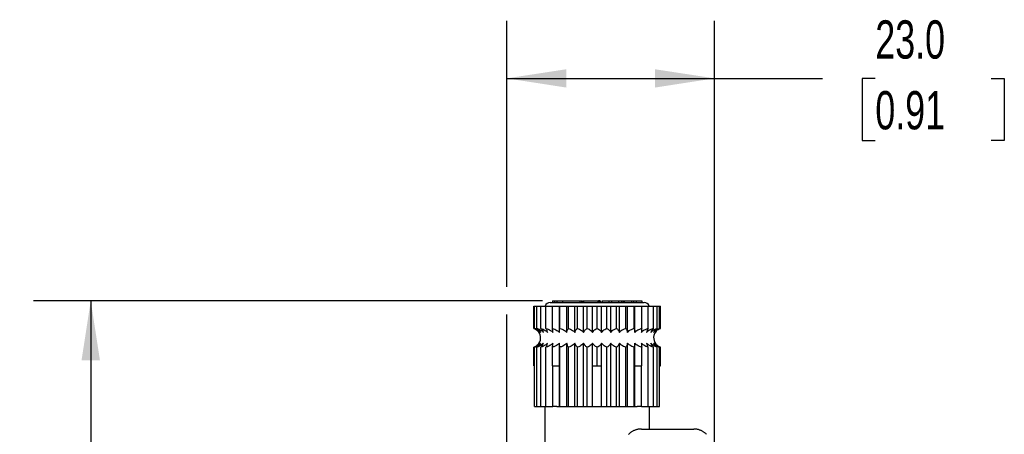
# Model space of a CAD drawing. Header units: millimetres. Extents: x 13 to 546, y 13 to 419.
# Tile 11 of 16: x 318 to 427, y 163 to 209. Entities that reach past the tile are written whole.
import ezdxf

# ---------------------------------------------------------------- set-up
doc = ezdxf.new("R2010")
doc.units = ezdxf.units.MM
doc.header["$LTSCALE"] = 2
doc.linetypes.add('SLD-Solid', pattern=[0])
doc.layers.add('DIMENSIONS', color=140, linetype='SLD-Solid', lineweight=25)
doc.styles.add('SLDTEXTSTYLE0', font='TXT', dxfattribs={"width": 0.7})
doc.dimstyles.new('SLDDIMSTYLE0', dxfattribs={"dimtxt": 4.316016, "dimasz": 6.604, "dimexe": 0, "dimexo": 0.0625, "dimgap": 1.079004, "dimtad": 0, "dimtih": 1, "dimtoh": 1, "dimdec": 1, "dimrnd": 1e-09, "dimzin": 4, "dimdsep": 46, "dimtxsty": 'SLDTEXTSTYLE0', "dimsah": 1, "dimcen": 0.09, "dimadec": 0, "dimazin": 1, "dimtfac": 1, "dimtdec": 1, "dimtofl": 0, "dimtmove": 0, "dimatfit": 3, "dimfxl": 0, "dimfrac": 2, "dimtolj": 1, "dimtzin": 12, "dimarcsym": 0})
doc.dimstyles.new('SLDDIMSTYLE1', dxfattribs={"dimtxt": 4.316016, "dimasz": 6.604, "dimexe": 0, "dimexo": 0.0625, "dimgap": 1.079004, "dimtad": 0, "dimtih": 1, "dimtoh": 1, "dimdec": 1, "dimrnd": 1e-09, "dimzin": 12, "dimdsep": 46, "dimtxsty": 'SLDTEXTSTYLE0', "dimsah": 1, "dimcen": 0.09, "dimadec": 0, "dimazin": 3, "dimtfac": 1, "dimtdec": 1, "dimtofl": 0, "dimtmove": 0, "dimatfit": 3, "dimfxl": 0, "dimfrac": 2, "dimtolj": 1, "dimtzin": 12, "dimarcsym": 0})

# ---------------------------------------------------------------- blocks, each defined once
blk = doc.blocks.new('_D_9')
at = {"layer": 'DIMENSIONS'}
for p, q in [((375.51, 177.93), (319.17, 177.93)), ((325.52, 177.93), (325.52, 149.05)), ((319.11, 141.23), (317.66, 141.23)), ((317.66, 141.23), (317.66, 134.37)), ((331.93, 141.23), (333.38, 141.23)), ((333.38, 141.23), (333.38, 134.37)), ((317.66, 134.37), (319.11, 134.37)), ((333.38, 134.37), (331.93, 134.37)), ((325.52, 105.23), (325.52, 133.4)), ((370.41, 105.23), (319.17, 105.23))]:
    blk.add_line(p, q, dxfattribs=at)
for points in [[(325.52, 177.93), (324.5, 171.32), (326.54, 171.32)], [(325.52, 105.23), (326.54, 111.83), (324.5, 111.83)]]:
    blk.add_solid(points, dxfattribs=at)
at = {"layer": 'DIMENSIONS', "char_height": 4.233, "attachment_point": 1, "style": 'SLDTEXTSTYLE0'}
for s, insert in [('72.7', (319.11, 147.65)), ('2.86', (319.11, 139.83))]:
    blk.add_mtext(s, dxfattribs=dict(at, insert=insert))
blk = doc.blocks.new('_D_10')
at = {"layer": 'DIMENSIONS'}
for p, q in [((371.55, 179.45), (371.55, 208.89)), ((394.55, 141.52), (394.55, 208.89)), ((371.55, 202.54), (394.55, 202.54)), ((394.55, 202.54), (406.48, 202.54)), ((412.33, 202.54), (410.88, 202.54)), ((410.88, 202.54), (410.88, 195.68)), ((425.15, 202.54), (426.6, 202.54)), ((426.6, 202.54), (426.6, 195.68)), ((410.88, 195.68), (412.33, 195.68)), ((426.6, 195.68), (425.15, 195.68)), ((371.55, 153.27), (371.55, 176.4))]:
    blk.add_line(p, q, dxfattribs=at)
for points in [[(371.55, 202.54), (378.15, 201.52), (378.15, 203.55)], [(394.55, 202.54), (387.94, 203.55), (387.94, 201.52)]]:
    blk.add_solid(points, dxfattribs=at)
at = {"layer": 'DIMENSIONS', "char_height": 4.233, "attachment_point": 1, "style": 'SLDTEXTSTYLE0'}
for s, insert in [('23.0', (412.33, 208.96)), ('0.91', (412.33, 201.13))]:
    blk.add_mtext(s, dxfattribs=dict(at, insert=insert))

msp = doc.modelspace()

# ---------------------------------------------------------------- linework, layer by layer
for p, q in [((376.35, 177.73), (386.75, 177.73)), ((376.62, 177.93), (376.62, 177.73)), ((376.62, 177.93), (376.85, 177.93)), ((376.85, 177.93), (376.85, 177.73)), ((376.85, 177.93), (377.1, 177.93)), ((377.1, 177.93), (377.1, 177.73)), ((377.1, 177.93), (377.72, 177.93)), ((377.72, 177.93), (377.72, 177.73)), ((377.72, 177.93), (379.63, 177.93)), ((379.63, 177.93), (379.63, 177.73)), ((379.63, 177.93), (379.87, 177.93)), ((379.87, 177.73), (379.87, 177.93)), ((379.92, 177.93), (379.92, 177.73)), ((379.92, 177.93), (380.04, 177.93)), ((380.04, 177.93), (380.04, 177.73)), ((380.04, 177.93), (381.64, 177.93)), ((381.64, 177.93), (381.64, 177.73)), ((381.64, 177.93), (381.7, 177.93)), ((381.7, 177.93), (381.7, 177.73)), ((381.85, 177.93), (381.7, 177.93)), ((381.85, 177.93), (381.85, 177.73)), ((381.85, 177.93), (381.86, 177.93)), ((381.86, 177.93), (381.86, 177.73)), ((381.86, 177.93), (381.92, 177.93)), ((381.92, 177.93), (381.92, 177.73)), ((382.1, 177.93), (382.1, 177.73)), ((382.1, 177.93), (382.86, 177.93)), ((382.86, 177.93), (382.86, 177.73)), ((382.86, 177.93), (383.15, 177.93)), ((383.15, 177.93), (383.15, 177.73)), ((383.15, 177.93), (383.9, 177.93)), ((383.9, 177.93), (383.9, 177.73)), ((383.9, 177.93), (384.25, 177.93)), ((384.25, 177.93), (384.25, 177.73)), ((384.25, 177.93), (384.27, 177.93)), ((384.27, 177.93), (384.27, 177.73)), ((384.27, 177.93), (384.45, 177.93)), ((384.45, 177.93), (384.45, 177.73)), ((384.45, 177.93), (384.47, 177.93)), ((384.47, 177.93), (384.47, 177.73)), ((384.47, 177.93), (384.54, 177.93)), ((384.54, 177.93), (384.54, 177.73)), ((384.54, 177.93), (385.34, 177.93)), ((385.34, 177.93), (385.34, 177.73)), ((385.34, 177.93), (385.59, 177.93)), ((385.59, 177.93), (385.59, 177.73)), ((385.59, 177.93), (385.86, 177.93)), ((385.86, 177.93), (385.86, 177.73)), ((385.86, 177.93), (386.51, 177.93)), ((386.51, 177.93), (386.51, 177.73)), ((374.55, 174.87), (374.55, 177.33)), ((374.55, 177.33), (374.63, 177.33)), ((374.63, 174.87), (374.63, 177.33)), ((374.63, 177.33), (374.89, 177.33)), ((374.89, 174.87), (374.89, 177.33)), ((374.89, 177.33), (375.31, 177.33)), ((375.31, 174.87), (375.31, 177.33)), ((375.31, 177.33), (375.88, 177.33)), ((375.88, 174.87), (375.88, 177.33)), ((375.88, 177.33), (376.6, 177.33)), ((376.6, 174.87), (376.6, 177.33)), ((376.6, 177.33), (377.37, 177.33)), ((377.37, 174.43), (377.37, 177.33)), ((377.37, 177.33), (377.43, 177.33)), ((377.43, 174.87), (377.43, 177.33)), ((377.43, 177.33), (378.19, 177.33)), ((378.19, 174.43), (378.19, 177.33)), ((378.19, 177.33), (378.37, 177.33)), ((378.37, 174.87), (378.37, 177.33)), ((378.37, 177.33), (379.09, 177.33)), ((379.09, 174.43), (379.09, 177.33)), ((379.09, 177.33), (379.38, 177.33)), ((379.38, 174.87), (379.38, 177.33)), ((379.38, 177.33), (380.05, 177.33)), ((380.05, 174.43), (380.05, 177.33)), ((380.05, 177.33), (380.45, 177.33)), ((380.45, 174.87), (380.45, 177.33)), ((380.45, 177.33), (381.04, 177.33)), ((381.04, 174.43), (381.04, 177.33)), ((381.04, 177.33), (381.55, 177.33)), ((381.55, 174.87), (381.55, 177.33)), ((381.55, 177.33), (382.05, 177.33)), ((382.05, 174.43), (382.05, 177.33)), ((382.05, 177.33), (382.64, 177.33)), ((382.64, 174.87), (382.64, 177.33)), ((382.64, 177.33), (383.05, 177.33)), ((383.05, 174.43), (383.05, 177.33)), ((383.05, 177.33), (383.71, 177.33)), ((383.71, 174.87), (383.71, 177.33)), ((383.71, 177.33), (384.01, 177.33)), ((384.01, 174.43), (384.01, 177.33)), ((384.01, 177.33), (384.72, 177.33)), ((384.72, 174.87), (384.72, 177.33)), ((384.72, 177.33), (384.91, 177.33)), ((384.91, 174.43), (384.91, 177.33)), ((384.91, 177.33), (385.66, 177.33)), ((385.66, 174.87), (385.66, 177.33)), ((385.66, 177.33), (385.72, 177.33)), ((385.72, 174.43), (385.72, 177.33)), ((385.72, 177.33), (386.5, 177.33)), ((386.5, 174.87), (386.5, 177.33)), ((386.5, 177.33), (387.21, 177.33)), ((387.21, 174.87), (387.21, 177.33)), ((387.21, 177.33), (387.78, 177.33)), ((387.78, 174.87), (387.78, 177.33)), ((387.78, 177.33), (388.2, 177.33)), ((388.2, 174.87), (388.2, 177.33)), ((388.2, 177.33), (388.46, 177.33)), ((388.46, 174.87), (388.46, 177.33)), ((388.46, 177.33), (388.55, 177.33)), ((388.55, 174.87), (388.55, 177.33)), ((377.37, 170.73), (377.37, 173.23)), ((378.19, 166.23), (378.19, 173.23)), ((379.09, 166.23), (379.09, 173.23)), ((380.05, 166.23), (380.05, 173.23)), ((381.04, 170.73), (381.04, 173.23)), ((382.05, 170.73), (382.05, 173.23)), ((383.05, 166.23), (383.05, 173.23)), ((384.01, 166.23), (384.01, 173.23)), ((384.91, 166.23), (384.91, 173.23)), ((385.72, 170.73), (385.72, 173.23)), ((374.55, 170.73), (374.55, 172.79)), ((374.63, 166.23), (374.63, 172.79)), ((374.89, 166.23), (374.89, 172.79)), ((375.31, 166.23), (375.31, 172.79)), ((375.88, 166.23), (375.88, 172.79)), ((376.6, 170.73), (376.6, 172.79)), ((377.43, 166.23), (377.43, 172.79)), ((378.37, 166.23), (378.37, 172.79)), ((379.38, 166.23), (379.38, 172.79)), ((380.45, 166.23), (380.45, 172.79)), ((381.55, 170.73), (381.55, 172.79)), ((382.64, 166.23), (382.64, 172.79)), ((383.71, 166.23), (383.71, 172.79)), ((384.72, 166.23), (384.72, 172.79)), ((385.66, 166.23), (385.66, 172.79)), ((386.5, 170.73), (386.5, 172.79)), ((387.21, 166.23), (387.21, 172.79)), ((387.78, 166.23), (387.78, 172.79)), ((388.2, 166.23), (388.2, 172.79)), ((388.46, 166.23), (388.46, 172.79)), ((388.55, 170.73), (388.55, 172.79)), ((374.55, 170.73), (374.63, 170.73)), ((376.6, 170.73), (377.37, 170.73)), ((376.66, 166.23), (376.66, 170.73)), ((377.37, 166.23), (377.37, 170.73)), ((381.04, 170.73), (381.55, 170.73)), ((381.04, 166.23), (381.04, 170.73)), ((381.55, 170.73), (382.05, 170.73)), ((382.05, 166.23), (382.05, 170.73)), ((385.72, 166.23), (385.72, 170.73)), ((385.72, 170.73), (386.5, 170.73)), ((386.44, 166.23), (386.44, 170.73)), ((388.46, 170.73), (388.55, 170.73)), ((374.63, 166.23), (374.89, 166.23)), ((374.89, 166.23), (375.31, 166.23)), ((375.31, 166.23), (375.88, 166.23)), ((375.75, 166.23), (375.75, 151.23)), ((375.88, 166.23), (376.66, 166.23)), ((377.1, 166.23), (376.66, 166.23)), ((377.1, 166.23), (377.37, 166.23)), ((377.37, 166.23), (377.43, 166.23)), ((377.43, 166.23), (378.19, 166.23)), ((378.19, 166.23), (378.37, 166.23)), ((378.37, 166.23), (379.09, 166.23)), ((379.09, 166.23), (379.38, 166.23)), ((379.38, 166.23), (380.05, 166.23)), ((380.05, 166.23), (380.45, 166.23)), ((380.45, 166.23), (381.04, 166.23)), ((381.04, 166.23), (382.05, 166.23)), ((382.05, 166.23), (382.64, 166.23)), ((382.64, 166.23), (383.05, 166.23)), ((383.05, 166.23), (383.71, 166.23)), ((383.71, 166.23), (384.01, 166.23)), ((384.01, 166.23), (384.72, 166.23)), ((384.72, 166.23), (384.91, 166.23)), ((384.91, 166.23), (385.66, 166.23)), ((385.66, 166.23), (385.72, 166.23)), ((385.72, 166.23), (385.99, 166.23)), ((386.44, 166.23), (385.99, 166.23)), ((386.44, 166.23), (387.21, 166.23)), ((387.21, 166.23), (387.78, 166.23)), ((387.35, 163.73), (387.35, 166.23)), ((387.78, 166.23), (388.2, 166.23)), ((388.2, 166.23), (388.46, 166.23)), ((386.45, 163.73), (392.25, 163.73))]:
    msp.add_line(p, q)
for centre, radius, start, end in [((376.35, 177.13), 0.6, 90, 160.5288), ((386.75, 177.13), 0.6, 19.4712, 90), ((374.2, 173.83), 1.1, 314.3099, 38.2828), ((388.9, 173.83), 1.1, 134.3099, 218.2828)]:
    msp.add_arc(centre, radius, start, end)
for points, knots in [([(374.55, 174.87), (374.68, 174.82), (374.81, 174.75), (375.01, 174.59), (375.08, 174.52), (375.14, 174.43)], [0.0002681, 0.0002681, 0.0002681, 0.0002681, 0.5568575, 0.5568575, 0.899927, 0.899927, 0.899927, 0.899927]), ([(375.14, 174.43), (375.05, 174.57), (374.95, 174.68), (374.77, 174.81), (374.7, 174.84), (374.63, 174.87)], [0.0003795, 0.0003795, 0.0003795, 0.0003795, 0.5616689, 0.5616689, 0.8976773, 0.8976773, 0.8976773, 0.8976773]), ([(374.63, 174.87), (374.79, 174.82), (374.93, 174.75), (375.15, 174.59), (375.23, 174.52), (375.29, 174.43)], [0.0002391, 0.0002391, 0.0002391, 0.0002391, 0.5568576, 0.5568576, 0.8998968, 0.8998968, 0.8998968, 0.8998968]), ([(375.29, 174.43), (375.23, 174.57), (375.15, 174.68), (375, 174.81), (374.95, 174.84), (374.89, 174.87)], [0.0003385, 0.0003385, 0.0003385, 0.0003385, 0.5616682, 0.5616682, 0.8976358, 0.8976358, 0.8976358, 0.8976358]), ([(374.89, 174.87), (375.06, 174.82), (375.22, 174.75), (375.45, 174.59), (375.53, 174.52), (375.61, 174.43)], [0.0002207, 0.0002207, 0.0002207, 0.0002207, 0.5568577, 0.5568577, 0.8998777, 0.8998777, 0.8998777, 0.8998777]), ([(375.61, 174.43), (375.56, 174.57), (375.5, 174.68), (375.39, 174.81), (375.35, 174.84), (375.31, 174.87)], [0.0003124, 0.0003124, 0.0003124, 0.0003124, 0.5616677, 0.5616677, 0.8976095, 0.8976095, 0.8976095, 0.8976095]), ([(375.31, 174.87), (375.49, 174.82), (375.65, 174.75), (375.9, 174.59), (375.99, 174.52), (376.06, 174.43)], [0.0002097, 0.0002097, 0.0002097, 0.0002097, 0.5568577, 0.5568577, 0.8998662, 0.8998662, 0.8998662, 0.8998662]), ([(376.06, 174.43), (376.03, 174.57), (376, 174.68), (375.93, 174.81), (375.91, 174.84), (375.88, 174.87)], [0.0002968, 0.0002968, 0.0002968, 0.0002968, 0.5616674, 0.5616674, 0.8975937, 0.8975937, 0.8975937, 0.8975937]), ([(375.88, 174.87), (376.06, 174.82), (376.24, 174.75), (376.49, 174.59), (376.58, 174.52), (376.66, 174.43)], [0.0002045, 0.0002045, 0.0002045, 0.0002045, 0.5568578, 0.5568578, 0.8998609, 0.8998609, 0.8998609, 0.8998609]), ([(376.66, 174.43), (376.65, 174.57), (376.64, 174.68), (376.61, 174.81), (376.61, 174.84), (376.6, 174.87)], [0.0002895, 0.0002895, 0.0002895, 0.0002895, 0.5616673, 0.5616673, 0.8975864, 0.8975864, 0.8975864, 0.8975864]), ([(376.6, 174.87), (376.78, 174.82), (376.95, 174.75), (377.2, 174.59), (377.29, 174.52), (377.37, 174.43)], [0.0002045, 0.0002045, 0.0002045, 0.0002045, 0.5568578, 0.5568578, 0.8998609, 0.8998609, 0.8998609, 0.8998609]), ([(377.37, 174.43), (377.38, 174.57), (377.39, 174.68), (377.41, 174.81), (377.42, 174.84), (377.43, 174.87)], [0.0002895, 0.0002895, 0.0002895, 0.0002895, 0.5616673, 0.5616673, 0.8975864, 0.8975864, 0.8975864, 0.8975864]), ([(377.43, 174.87), (377.61, 174.82), (377.78, 174.75), (378.02, 174.59), (378.11, 174.52), (378.19, 174.43)], [0.0002097, 0.0002097, 0.0002097, 0.0002097, 0.5568577, 0.5568577, 0.8998662, 0.8998662, 0.8998662, 0.8998662]), ([(378.19, 174.43), (378.22, 174.57), (378.25, 174.68), (378.32, 174.81), (378.34, 174.84), (378.37, 174.87)], [0.0002968, 0.0002968, 0.0002968, 0.0002968, 0.5616674, 0.5616674, 0.8975937, 0.8975937, 0.8975937, 0.8975937]), ([(378.37, 174.87), (378.54, 174.82), (378.69, 174.75), (378.93, 174.59), (379.01, 174.52), (379.09, 174.43)], [0.0002207, 0.0002207, 0.0002207, 0.0002207, 0.5568577, 0.5568577, 0.8998777, 0.8998777, 0.8998777, 0.8998777]), ([(379.09, 174.43), (379.14, 174.57), (379.19, 174.68), (379.3, 174.81), (379.34, 174.84), (379.38, 174.87)], [0.0003124, 0.0003124, 0.0003124, 0.0003124, 0.5616677, 0.5616677, 0.8976095, 0.8976095, 0.8976095, 0.8976095]), ([(379.38, 174.87), (379.54, 174.82), (379.68, 174.75), (379.9, 174.59), (379.98, 174.52), (380.05, 174.43)], [0.0002391, 0.0002391, 0.0002391, 0.0002391, 0.5568576, 0.5568576, 0.8998968, 0.8998968, 0.8998968, 0.8998968]), ([(380.05, 174.43), (380.11, 174.57), (380.19, 174.68), (380.34, 174.81), (380.39, 174.84), (380.45, 174.87)], [0.0003385, 0.0003385, 0.0003385, 0.0003385, 0.5616682, 0.5616682, 0.8976358, 0.8976358, 0.8976358, 0.8976358]), ([(380.45, 174.87), (380.59, 174.82), (380.72, 174.75), (380.91, 174.59), (380.98, 174.52), (381.04, 174.43)], [0.0002681, 0.0002681, 0.0002681, 0.0002681, 0.5568575, 0.5568575, 0.899927, 0.899927, 0.899927, 0.899927]), ([(381.04, 174.43), (381.13, 174.57), (381.23, 174.68), (381.41, 174.81), (381.47, 174.84), (381.55, 174.87)], [0.0003795, 0.0003795, 0.0003795, 0.0003795, 0.5616689, 0.5616689, 0.8976773, 0.8976773, 0.8976773, 0.8976773]), ([(381.55, 174.87), (381.66, 174.82), (381.78, 174.75), (381.94, 174.59), (382, 174.52), (382.05, 174.43)], [0.0002681, 0.0002681, 0.0002681, 0.0002681, 0.5568575, 0.5568575, 0.899927, 0.899927, 0.899927, 0.899927]), ([(382.05, 174.43), (382.15, 174.57), (382.27, 174.68), (382.48, 174.81), (382.56, 174.84), (382.64, 174.87)], [0.0003795, 0.0003795, 0.0003795, 0.0003795, 0.5616689, 0.5616689, 0.8976773, 0.8976773, 0.8976773, 0.8976773]), ([(382.64, 174.87), (382.74, 174.82), (382.83, 174.75), (382.96, 174.59), (383.01, 174.52), (383.05, 174.43)], [0.0002391, 0.0002391, 0.0002391, 0.0002391, 0.5568576, 0.5568576, 0.8998968, 0.8998968, 0.8998968, 0.8998968]), ([(383.05, 174.43), (383.16, 174.57), (383.29, 174.68), (383.52, 174.81), (383.62, 174.84), (383.71, 174.87)], [0.0003385, 0.0003385, 0.0003385, 0.0003385, 0.5616682, 0.5616682, 0.8976358, 0.8976358, 0.8976358, 0.8976358]), ([(383.71, 174.87), (383.78, 174.82), (383.84, 174.75), (383.94, 174.59), (383.98, 174.52), (384.01, 174.43)], [0.0002207, 0.0002207, 0.0002207, 0.0002207, 0.5568577, 0.5568577, 0.8998777, 0.8998777, 0.8998777, 0.8998777]), ([(384.01, 174.43), (384.13, 174.57), (384.27, 174.68), (384.52, 174.81), (384.62, 174.84), (384.72, 174.87)], [0.0003124, 0.0003124, 0.0003124, 0.0003124, 0.5616677, 0.5616677, 0.8976095, 0.8976095, 0.8976095, 0.8976095]), ([(384.72, 174.87), (384.77, 174.82), (384.81, 174.75), (384.87, 174.59), (384.89, 174.52), (384.91, 174.43)], [0.0002097, 0.0002097, 0.0002097, 0.0002097, 0.5568577, 0.5568577, 0.8998662, 0.8998662, 0.8998662, 0.8998662]), ([(384.91, 174.43), (385.03, 174.57), (385.18, 174.68), (385.45, 174.81), (385.55, 174.84), (385.66, 174.87)], [0.0002968, 0.0002968, 0.0002968, 0.0002968, 0.5616674, 0.5616674, 0.8975937, 0.8975937, 0.8975937, 0.8975937]), ([(385.66, 174.87), (385.67, 174.82), (385.69, 174.75), (385.71, 174.59), (385.72, 174.52), (385.72, 174.43)], [0.0002045, 0.0002045, 0.0002045, 0.0002045, 0.5568578, 0.5568578, 0.8998609, 0.8998609, 0.8998609, 0.8998609]), ([(385.72, 174.43), (385.85, 174.57), (386.01, 174.68), (386.28, 174.81), (386.39, 174.84), (386.5, 174.87)], [0.0002895, 0.0002895, 0.0002895, 0.0002895, 0.5616673, 0.5616673, 0.8975864, 0.8975864, 0.8975864, 0.8975864]), ([(386.5, 174.87), (386.48, 174.82), (386.47, 174.75), (386.45, 174.59), (386.44, 174.52), (386.44, 174.43)], [0.0002045, 0.0002045, 0.0002045, 0.0002045, 0.5568578, 0.5568578, 0.8998609, 0.8998609, 0.8998609, 0.8998609]), ([(386.44, 174.43), (386.56, 174.57), (386.72, 174.68), (386.99, 174.81), (387.1, 174.84), (387.21, 174.87)], [0.0002895, 0.0002895, 0.0002895, 0.0002895, 0.5616673, 0.5616673, 0.8975864, 0.8975864, 0.8975864, 0.8975864]), ([(387.21, 174.87), (387.17, 174.82), (387.13, 174.75), (387.07, 174.59), (387.05, 174.52), (387.03, 174.43)], [0.0002097, 0.0002097, 0.0002097, 0.0002097, 0.5568577, 0.5568577, 0.8998662, 0.8998662, 0.8998662, 0.8998662]), ([(387.03, 174.43), (387.15, 174.57), (387.3, 174.68), (387.57, 174.81), (387.68, 174.84), (387.78, 174.87)], [0.0002968, 0.0002968, 0.0002968, 0.0002968, 0.5616674, 0.5616674, 0.8975937, 0.8975937, 0.8975937, 0.8975937]), ([(387.78, 174.87), (387.71, 174.82), (387.65, 174.75), (387.55, 174.59), (387.52, 174.52), (387.49, 174.43)], [0.0002207, 0.0002207, 0.0002207, 0.0002207, 0.5568577, 0.5568577, 0.8998777, 0.8998777, 0.8998777, 0.8998777]), ([(387.49, 174.43), (387.61, 174.57), (387.75, 174.68), (388, 174.81), (388.1, 174.84), (388.2, 174.87)], [0.0003124, 0.0003124, 0.0003124, 0.0003124, 0.5616677, 0.5616677, 0.8976095, 0.8976095, 0.8976095, 0.8976095]), ([(388.2, 174.87), (388.11, 174.82), (388.02, 174.75), (387.89, 174.59), (387.84, 174.52), (387.8, 174.43)], [0.0002391, 0.0002391, 0.0002391, 0.0002391, 0.5568576, 0.5568576, 0.8998968, 0.8998968, 0.8998968, 0.8998968]), ([(387.8, 174.43), (387.91, 174.57), (388.04, 174.68), (388.27, 174.81), (388.37, 174.84), (388.46, 174.87)], [0.0003385, 0.0003385, 0.0003385, 0.0003385, 0.5616682, 0.5616682, 0.8976358, 0.8976358, 0.8976358, 0.8976358]), ([(388.46, 174.87), (388.34, 174.82), (388.23, 174.75), (388.06, 174.59), (388.01, 174.52), (387.96, 174.43)], [0.0002681, 0.0002681, 0.0002681, 0.0002681, 0.5568575, 0.5568575, 0.899927, 0.899927, 0.899927, 0.899927]), ([(387.96, 174.43), (388.05, 174.57), (388.17, 174.68), (388.38, 174.81), (388.46, 174.84), (388.55, 174.87)], [0.0003795, 0.0003795, 0.0003795, 0.0003795, 0.5616689, 0.5616689, 0.8976773, 0.8976773, 0.8976773, 0.8976773]), ([(375.14, 173.23), (375.04, 173.09), (374.92, 172.98), (374.71, 172.85), (374.63, 172.81), (374.55, 172.79)], [0.0003795, 0.0003795, 0.0003795, 0.0003795, 0.5616689, 0.5616689, 0.8976773, 0.8976773, 0.8976773, 0.8976773]), ([(375.29, 173.23), (375.18, 173.09), (375.05, 172.98), (374.82, 172.85), (374.73, 172.81), (374.63, 172.79)], [0.0003385, 0.0003385, 0.0003385, 0.0003385, 0.5616682, 0.5616682, 0.8976358, 0.8976358, 0.8976358, 0.8976358]), ([(374.63, 172.79), (374.75, 172.83), (374.86, 172.9), (375.03, 173.07), (375.09, 173.14), (375.14, 173.23)], [0.0002681, 0.0002681, 0.0002681, 0.0002681, 0.5568575, 0.5568575, 0.899927, 0.899927, 0.899927, 0.899927]), ([(375.61, 173.23), (375.49, 173.09), (375.34, 172.98), (375.09, 172.85), (374.99, 172.81), (374.89, 172.79)], [0.0003124, 0.0003124, 0.0003124, 0.0003124, 0.5616677, 0.5616677, 0.8976095, 0.8976095, 0.8976095, 0.8976095]), ([(374.89, 172.79), (374.98, 172.83), (375.07, 172.9), (375.21, 173.07), (375.25, 173.14), (375.29, 173.23)], [0.0002391, 0.0002391, 0.0002391, 0.0002391, 0.5568576, 0.5568576, 0.8998968, 0.8998968, 0.8998968, 0.8998968]), ([(376.06, 173.23), (375.94, 173.09), (375.79, 172.98), (375.52, 172.85), (375.42, 172.81), (375.31, 172.79)], [0.0002968, 0.0002968, 0.0002968, 0.0002968, 0.5616674, 0.5616674, 0.8975937, 0.8975937, 0.8975937, 0.8975937]), ([(375.31, 172.79), (375.38, 172.83), (375.44, 172.9), (375.54, 173.07), (375.58, 173.14), (375.61, 173.23)], [0.0002207, 0.0002207, 0.0002207, 0.0002207, 0.5568577, 0.5568577, 0.8998777, 0.8998777, 0.8998777, 0.8998777]), ([(376.66, 173.23), (376.53, 173.09), (376.37, 172.98), (376.1, 172.85), (375.99, 172.81), (375.88, 172.79)], [0.0002895, 0.0002895, 0.0002895, 0.0002895, 0.5616673, 0.5616673, 0.8975864, 0.8975864, 0.8975864, 0.8975864]), ([(375.88, 172.79), (375.93, 172.83), (375.97, 172.9), (376.03, 173.07), (376.05, 173.14), (376.06, 173.23)], [0.0002097, 0.0002097, 0.0002097, 0.0002097, 0.5568577, 0.5568577, 0.8998662, 0.8998662, 0.8998662, 0.8998662]), ([(377.37, 173.23), (377.24, 173.09), (377.09, 172.98), (376.81, 172.85), (376.71, 172.81), (376.6, 172.79)], [0.0002895, 0.0002895, 0.0002895, 0.0002895, 0.5616673, 0.5616673, 0.8975864, 0.8975864, 0.8975864, 0.8975864]), ([(376.6, 172.79), (376.61, 172.83), (376.62, 172.9), (376.64, 173.07), (376.65, 173.14), (376.66, 173.23)], [0.0002045, 0.0002045, 0.0002045, 0.0002045, 0.5568578, 0.5568578, 0.8998609, 0.8998609, 0.8998609, 0.8998609]), ([(377.43, 172.79), (377.42, 172.83), (377.4, 172.9), (377.38, 173.07), (377.38, 173.14), (377.37, 173.23)], [0.0002045, 0.0002045, 0.0002045, 0.0002045, 0.5568578, 0.5568578, 0.8998609, 0.8998609, 0.8998609, 0.8998609]), ([(378.19, 173.23), (378.06, 173.09), (377.91, 172.98), (377.64, 172.85), (377.54, 172.81), (377.43, 172.79)], [0.0002968, 0.0002968, 0.0002968, 0.0002968, 0.5616674, 0.5616674, 0.8975937, 0.8975937, 0.8975937, 0.8975937]), ([(378.37, 172.79), (378.33, 172.83), (378.29, 172.9), (378.23, 173.07), (378.21, 173.14), (378.19, 173.23)], [0.0002097, 0.0002097, 0.0002097, 0.0002097, 0.5568577, 0.5568577, 0.8998662, 0.8998662, 0.8998662, 0.8998662]), ([(379.09, 173.23), (378.97, 173.09), (378.82, 172.98), (378.57, 172.85), (378.47, 172.81), (378.37, 172.79)], [0.0003124, 0.0003124, 0.0003124, 0.0003124, 0.5616677, 0.5616677, 0.8976095, 0.8976095, 0.8976095, 0.8976095]), ([(379.38, 172.79), (379.31, 172.83), (379.25, 172.9), (379.15, 173.07), (379.12, 173.14), (379.09, 173.23)], [0.0002207, 0.0002207, 0.0002207, 0.0002207, 0.5568577, 0.5568577, 0.8998777, 0.8998777, 0.8998777, 0.8998777]), ([(380.05, 173.23), (379.93, 173.09), (379.8, 172.98), (379.57, 172.85), (379.48, 172.81), (379.38, 172.79)], [0.0003385, 0.0003385, 0.0003385, 0.0003385, 0.5616682, 0.5616682, 0.8976358, 0.8976358, 0.8976358, 0.8976358]), ([(380.45, 172.79), (380.36, 172.83), (380.27, 172.9), (380.13, 173.07), (380.09, 173.14), (380.05, 173.23)], [0.0002391, 0.0002391, 0.0002391, 0.0002391, 0.5568576, 0.5568576, 0.8998968, 0.8998968, 0.8998968, 0.8998968]), ([(381.04, 173.23), (380.94, 173.09), (380.83, 172.98), (380.62, 172.85), (380.54, 172.81), (380.45, 172.79)], [0.0003795, 0.0003795, 0.0003795, 0.0003795, 0.5616689, 0.5616689, 0.8976773, 0.8976773, 0.8976773, 0.8976773]), ([(381.55, 172.79), (381.43, 172.83), (381.32, 172.9), (381.15, 173.07), (381.09, 173.14), (381.04, 173.23)], [0.0002681, 0.0002681, 0.0002681, 0.0002681, 0.5568575, 0.5568575, 0.899927, 0.899927, 0.899927, 0.899927]), ([(382.05, 173.23), (381.97, 173.09), (381.87, 172.98), (381.69, 172.85), (381.62, 172.81), (381.55, 172.79)], [0.0003795, 0.0003795, 0.0003795, 0.0003795, 0.5616689, 0.5616689, 0.8976773, 0.8976773, 0.8976773, 0.8976773]), ([(382.64, 172.79), (382.5, 172.83), (382.37, 172.9), (382.18, 173.07), (382.11, 173.14), (382.05, 173.23)], [0.0002681, 0.0002681, 0.0002681, 0.0002681, 0.5568575, 0.5568575, 0.899927, 0.899927, 0.899927, 0.899927]), ([(383.05, 173.23), (382.98, 173.09), (382.9, 172.98), (382.75, 172.85), (382.7, 172.81), (382.64, 172.79)], [0.0003385, 0.0003385, 0.0003385, 0.0003385, 0.5616682, 0.5616682, 0.8976358, 0.8976358, 0.8976358, 0.8976358]), ([(383.71, 172.79), (383.55, 172.83), (383.41, 172.9), (383.19, 173.07), (383.11, 173.14), (383.05, 173.23)], [0.0002391, 0.0002391, 0.0002391, 0.0002391, 0.5568576, 0.5568576, 0.8998968, 0.8998968, 0.8998968, 0.8998968]), ([(384.01, 173.23), (383.96, 173.09), (383.9, 172.98), (383.79, 172.85), (383.75, 172.81), (383.71, 172.79)], [0.0003124, 0.0003124, 0.0003124, 0.0003124, 0.5616677, 0.5616677, 0.8976095, 0.8976095, 0.8976095, 0.8976095]), ([(384.72, 172.79), (384.56, 172.83), (384.4, 172.9), (384.16, 173.07), (384.08, 173.14), (384.01, 173.23)], [0.0002207, 0.0002207, 0.0002207, 0.0002207, 0.5568577, 0.5568577, 0.8998777, 0.8998777, 0.8998777, 0.8998777]), ([(384.91, 173.23), (384.88, 173.09), (384.84, 172.98), (384.77, 172.85), (384.75, 172.81), (384.72, 172.79)], [0.0002968, 0.0002968, 0.0002968, 0.0002968, 0.5616674, 0.5616674, 0.8975937, 0.8975937, 0.8975937, 0.8975937]), ([(385.66, 172.79), (385.48, 172.83), (385.32, 172.9), (385.07, 173.07), (384.98, 173.14), (384.91, 173.23)], [0.0002097, 0.0002097, 0.0002097, 0.0002097, 0.5568577, 0.5568577, 0.8998662, 0.8998662, 0.8998662, 0.8998662]), ([(385.72, 173.23), (385.71, 173.09), (385.7, 172.98), (385.68, 172.85), (385.67, 172.81), (385.66, 172.79)], [0.0002895, 0.0002895, 0.0002895, 0.0002895, 0.5616673, 0.5616673, 0.8975864, 0.8975864, 0.8975864, 0.8975864]), ([(386.5, 172.79), (386.31, 172.83), (386.14, 172.9), (385.89, 173.07), (385.8, 173.14), (385.72, 173.23)], [0.0002045, 0.0002045, 0.0002045, 0.0002045, 0.5568578, 0.5568578, 0.8998609, 0.8998609, 0.8998609, 0.8998609]), ([(387.21, 172.79), (387.03, 172.83), (386.86, 172.9), (386.6, 173.07), (386.51, 173.14), (386.44, 173.23)], [0.0002045, 0.0002045, 0.0002045, 0.0002045, 0.5568578, 0.5568578, 0.8998609, 0.8998609, 0.8998609, 0.8998609]), ([(386.44, 173.23), (386.45, 173.09), (386.46, 172.98), (386.48, 172.85), (386.49, 172.81), (386.5, 172.79)], [0.0002895, 0.0002895, 0.0002895, 0.0002895, 0.5616673, 0.5616673, 0.8975864, 0.8975864, 0.8975864, 0.8975864]), ([(387.78, 172.79), (387.61, 172.83), (387.44, 172.9), (387.19, 173.07), (387.1, 173.14), (387.03, 173.23)], [0.0002097, 0.0002097, 0.0002097, 0.0002097, 0.5568577, 0.5568577, 0.8998662, 0.8998662, 0.8998662, 0.8998662]), ([(387.03, 173.23), (387.06, 173.09), (387.09, 172.98), (387.16, 172.85), (387.18, 172.81), (387.21, 172.79)], [0.0002968, 0.0002968, 0.0002968, 0.0002968, 0.5616674, 0.5616674, 0.8975937, 0.8975937, 0.8975937, 0.8975937]), ([(388.2, 172.79), (388.04, 172.83), (387.88, 172.9), (387.64, 173.07), (387.56, 173.14), (387.49, 173.23)], [0.0002207, 0.0002207, 0.0002207, 0.0002207, 0.5568577, 0.5568577, 0.8998777, 0.8998777, 0.8998777, 0.8998777]), ([(387.49, 173.23), (387.54, 173.09), (387.59, 172.98), (387.7, 172.85), (387.74, 172.81), (387.78, 172.79)], [0.0003124, 0.0003124, 0.0003124, 0.0003124, 0.5616677, 0.5616677, 0.8976095, 0.8976095, 0.8976095, 0.8976095]), ([(388.46, 172.79), (388.3, 172.83), (388.16, 172.9), (387.94, 173.07), (387.86, 173.14), (387.8, 173.23)], [0.0002391, 0.0002391, 0.0002391, 0.0002391, 0.5568576, 0.5568576, 0.8998968, 0.8998968, 0.8998968, 0.8998968]), ([(387.8, 173.23), (387.87, 173.09), (387.95, 172.98), (388.09, 172.85), (388.15, 172.81), (388.2, 172.79)], [0.0003385, 0.0003385, 0.0003385, 0.0003385, 0.5616682, 0.5616682, 0.8976358, 0.8976358, 0.8976358, 0.8976358]), ([(388.55, 172.79), (388.41, 172.83), (388.28, 172.9), (388.08, 173.07), (388.02, 173.14), (387.96, 173.23)], [0.0002681, 0.0002681, 0.0002681, 0.0002681, 0.5568575, 0.5568575, 0.899927, 0.899927, 0.899927, 0.899927]), ([(387.96, 173.23), (388.04, 173.09), (388.14, 172.98), (388.32, 172.85), (388.39, 172.81), (388.46, 172.79)], [0.0003795, 0.0003795, 0.0003795, 0.0003795, 0.5616689, 0.5616689, 0.8976773, 0.8976773, 0.8976773, 0.8976773]), ([(386.45, 163.73), (386.4, 163.73), (386.3, 163.73), (386.16, 163.71), (386.02, 163.68), (385.88, 163.65), (385.75, 163.6), (385.62, 163.55), (385.49, 163.49), (385.37, 163.42), (385.25, 163.34), (385.14, 163.25), (385.07, 163.18), (385.03, 163.14)], [0, 0, 0, 0, 0.09472, 0.189981, 0.28513, 0.379516, 0.472494, 0.56344, 0.652293, 0.739678, 0.826282, 0.912812, 1, 1, 1, 1]), ([(393.66, 163.14), (393.63, 163.17), (393.56, 163.24), (393.46, 163.32), (393.35, 163.4), (393.24, 163.46), (393.13, 163.52), (393.01, 163.58), (392.89, 163.62), (392.76, 163.66), (392.64, 163.69), (392.51, 163.71), (392.38, 163.73), (392.29, 163.73), (392.25, 163.73)], [0, 0, 0, 0, 0.079959, 0.159312, 0.238626, 0.318451, 0.399318, 0.481747, 0.566036, 0.651822, 0.738612, 0.825906, 0.913204, 1, 1, 1, 1])]:
    msp.add_open_spline(points, degree=3, knots=knots)

# ---------------------------------------------------------------- dimensions: what is measured, and where the dimension line sits
at = {"layer": 'DIMENSIONS'}
dim = msp.add_linear_dim(base=(394.55, 202.54), p1=(371.55, 150.73), p2=(394.55, 138.98), dimstyle='SLDDIMSTYLE0', dxfattribs=at)
dim.commit()
dim.dimension.update_dxf_attribs({"geometry": '_D_10', "text_midpoint": (418.74, 202.54), "dimtype": 160})
dim = msp.add_linear_dim(base=(325.52, 177.93), p1=(372.95, 105.23), p2=(378.05, 177.93), angle=90, dimstyle='SLDDIMSTYLE1', dxfattribs=at)
dim.commit()
dim.dimension.update_dxf_attribs({"geometry": '_D_9', "text_midpoint": (325.52, 141.23), "dimtype": 160})

doc.saveas('drawing.dxf')
